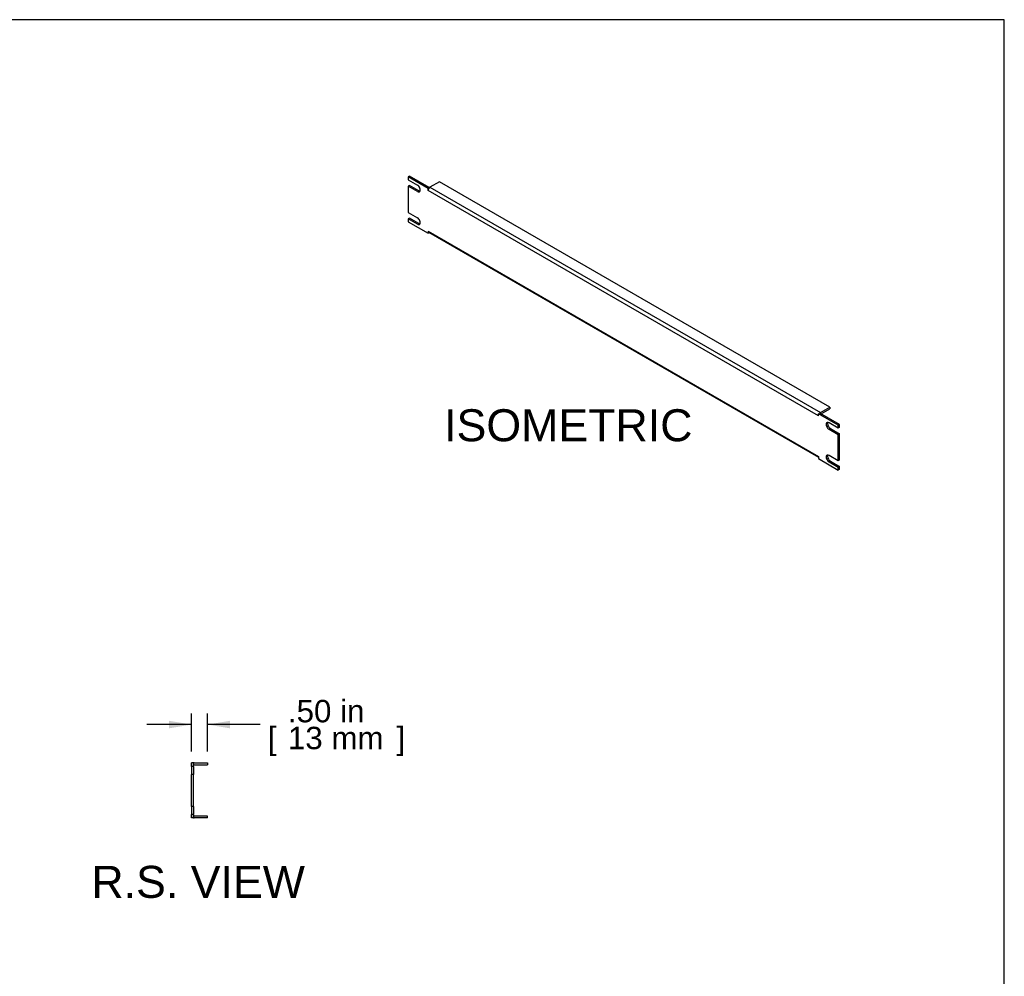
# Model space of a CAD drawing. Header units: inches. Extents: x 0 to 80, y 0 to 59.8.
# Tile 12 of 12: x 49.2 to 80, y 29.9 to 59.8. Entities that reach past the tile are written whole.
import ezdxf
from ezdxf.enums import TextEntityAlignment as Align

# ---------------------------------------------------------------- set-up
doc = ezdxf.new("R2010")
doc.units = ezdxf.units.IN
doc.header["$MEASUREMENT"] = 0
doc.layers.add('COM41790', color=7, linetype='Continuous')
doc.layers.add('Default', color=7, linetype='Continuous')
doc.styles.add('SEACAD_Arial', font='arial.ttf')
doc.dimstyles.new('WEB', dxfattribs={"dimtxt": 0.7, "dimasz": 0.7, "dimexe": 0.35, "dimexo": 0.35, "dimgap": 0.35, "dimtad": 0, "dimtih": 1, "dimtoh": 1, "dimzin": 4, "dimdsep": 46, "dimtxsty": 'SEACAD_Arial', "dimblk1": '_SE_FILLED', "dimblk2": '_SE_FILLED', "dimsah": 1, "dimcen": 0.35, "dimadec": 0, "dimazin": 0, "dimtfac": 1, "dimtofl": 0, "dimtmove": 0, "dimatfit": 3, "dimfxl": 1, "dimtolj": 1, "dimtzin": 4, "dimarcsym": 0})

# ---------------------------------------------------------------- blocks, each defined once
blk = doc.blocks.new('SE4')
at = {"layer": 'COM41790', "color": 7, "linetype": 'Continuous'}
for p, q in [((54.662, 36.561), (54.605, 36.561)), ((54.605, 36.452), (54.605, 36.561)), ((54.662, 36.452), (54.605, 36.452)), ((54.605, 36.452), (54.605, 36.202)), ((54.662, 36.452), (54.662, 36.561)), ((54.662, 36.452), (54.662, 36.202)), ((54.691, 36.561), (55.105, 36.561)), ((54.691, 36.504), (55.105, 36.504)), ((55.105, 36.561), (55.105, 36.504)), ((54.605, 35.202), (54.605, 36.202)), ((54.662, 36.202), (54.605, 36.202)), ((54.662, 35.202), (54.662, 36.202)), ((54.662, 35.202), (54.605, 35.202)), ((54.605, 35.202), (54.605, 34.952)), ((54.662, 35.202), (54.662, 34.952)), ((54.605, 34.843), (54.605, 34.952)), ((54.662, 34.952), (54.605, 34.952)), ((54.662, 34.843), (54.605, 34.843)), ((54.662, 34.843), (54.662, 34.952)), ((55.105, 34.9), (54.691, 34.9)), ((55.105, 34.843), (54.691, 34.843)), ((55.105, 34.843), (55.105, 34.9))]:
    blk.add_line(p, q, dxfattribs=at)
for centre, radius, start, end in [((54.691, 36.475), 0.086, 90, 109.7069), ((54.691, 36.475), 0.029, 90, 180), ((54.691, 34.929), 0.029, 180, 270), ((54.691, 34.929), 0.086, 250.2931, 270)]:
    blk.add_arc(centre, radius, start, end, dxfattribs=at)
blk = doc.blocks.new('SE5')
at = {"layer": 'COM41790', "color": 7, "linetype": 'Continuous'}
for p, q in [((61.417, 54.893), (61.376, 54.869)), ((61.376, 54.869), (61.376, 54.78)), ((61.995, 54.512), (61.376, 54.869)), ((61.376, 54.78), (61.664, 54.615)), ((62.035, 54.535), (61.417, 54.893)), ((61.417, 54.599), (61.376, 54.576)), ((61.376, 54.576), (61.376, 53.76)), ((61.664, 54.41), (61.376, 54.576)), ((61.704, 54.434), (61.417, 54.599)), ((62.035, 54.535), (61.995, 54.512)), ((61.995, 54.442), (61.995, 54.512)), ((62.035, 54.531), (62.035, 54.535)), ((62.349, 54.716), (62.056, 54.547)), ((62.056, 54.547), (74.254, 47.505)), ((74.546, 47.674), (62.349, 54.716)), ((61.704, 54.434), (61.664, 54.41)), ((61.995, 54.442), (61.995, 54.442)), ((61.995, 54.442), (61.995, 54.442)), ((74.193, 47.4), (61.995, 54.442)), ((61.376, 53.76), (61.664, 53.594)), ((61.417, 53.579), (61.376, 53.556)), ((61.376, 53.556), (61.376, 53.467)), ((61.664, 53.39), (61.376, 53.556)), ((61.704, 53.413), (61.417, 53.579)), ((61.376, 53.467), (61.995, 53.109)), ((61.704, 53.413), (61.664, 53.39)), ((61.995, 53.18), (61.995, 53.109)), ((61.995, 53.18), (61.995, 53.18)), ((61.995, 53.18), (74.193, 46.137)), ((62.031, 53.13), (61.995, 53.109)), ((62.013, 53.14), (74.193, 46.108)), ((74.233, 47.493), (74.193, 47.47)), ((74.811, 47.113), (74.193, 47.47)), ((74.193, 47.4), (74.193, 47.47)), ((74.193, 47.4), (74.193, 47.4)), ((74.193, 47.4), (74.193, 47.4)), ((74.852, 47.136), (74.233, 47.493)), ((74.254, 47.505), (74.546, 47.674)), ((74.273, 47.47), (74.546, 47.627)), ((74.546, 47.674), (74.546, 47.627)), ((74.811, 47.024), (74.524, 47.189)), ((74.852, 47.136), (74.811, 47.113)), ((74.811, 47.024), (74.811, 47.113)), ((74.852, 47.047), (74.852, 47.136)), ((74.565, 47.009), (74.524, 46.985)), ((74.524, 46.985), (74.811, 46.82)), ((74.565, 47.009), (74.852, 46.843)), ((74.852, 47.047), (74.811, 47.024)), ((74.852, 46.843), (74.811, 46.82)), ((74.811, 46.003), (74.811, 46.82)), ((74.852, 46.026), (74.852, 46.843)), ((74.811, 46.003), (74.524, 46.169)), ((74.193, 46.137), (74.193, 46.137)), ((74.193, 46.137), (74.193, 46.067)), ((74.193, 46.067), (74.811, 45.71)), ((74.565, 45.988), (74.524, 45.965)), ((74.524, 45.965), (74.811, 45.799)), ((74.565, 45.988), (74.852, 45.822)), ((74.852, 46.026), (74.811, 46.003)), ((74.852, 45.822), (74.811, 45.799)), ((74.811, 45.71), (74.811, 45.799)), ((74.852, 45.733), (74.811, 45.71)), ((74.852, 45.733), (74.852, 45.822))]:
    blk.add_line(p, q, dxfattribs=at)
for centre, major_axis, start_param, end_param in [((61.664, 54.513), (-0.063, 0.108), 2.356194, 5.497787), ((62.056, 54.477), (-0.043, -0.0745), 3.926991, 5.497787), ((61.704, 54.536), (-0.063, 0.108), 2.356194, 2.813286), ((61.664, 53.492), (-0.063, 0.108), 2.356194, 5.497787), ((61.704, 53.515), (-0.063, 0.108), 2.356194, 2.813286), ((62.056, 53.215), (0.043, 0.0745), 2.356194, 3.141593), ((74.254, 47.435), (0.043, 0.0745), -3.969786, -3.926991), ((74.254, 47.435), (0.043, 0.0745), 0.785398, 1.083019), ((74.524, 47.087), (0.062, -0.108), 2.356194, 5.497787), ((74.565, 47.111), (0.062, -0.108), 3.469899, 5.497787), ((74.524, 46.067), (0.062, -0.108), 2.356194, 5.497787), ((74.565, 46.09), (0.062, -0.108), 3.469899, 5.497787), ((74.254, 46.172), (0.043, 0.0745), -3.926991, -3.884195)]:
    blk.add_ellipse(centre, major_axis=major_axis, ratio=0.57735, start_param=start_param, end_param=end_param, dxfattribs=at)
blk = doc.blocks.new('DMBLK67')
at = {"layer": 'Default', "linetype": 'Continuous', "transparency": 16777216}
for points in [[(53.905, 37.875), (53.905, 37.641), (54.605, 37.758)], [(55.805, 37.875), (55.105, 37.758), (55.805, 37.641)]]:
    blk.add_hatch(color=7, dxfattribs=at).paths.add_polyline_path(points)
at = {"layer": 'Default', "color": 7, "linetype": 'Continuous', "transparency": 16777216}
for p, q in [((54.605, 36.911), (54.605, 38.108)), ((55.105, 36.911), (55.105, 38.108)), ((54.605, 37.758), (53.205, 37.758)), ((56.747, 37.758), (55.105, 37.758))]:
    blk.add_line(p, q, dxfattribs=at)
at = {"layer": 'Default', "color": 7, "linetype": 'Continuous', "transparency": 16777216, "style": 'SEACAD_Arial'}
for s, p in [('.50 in', (57.616, 38.528)), ('[', (56.992, 37.688)), ('13 mm', (57.616, 37.688)), (']', (61.01, 37.688))]:
    blk.add_text(s, height=0.7, dxfattribs=at).set_placement(p, align=Align.TOP_LEFT)
blk = doc.blocks.new('_SE_FILLED')
at = {"color": 0}
blk.add_line((0, 0), (-1, 0), dxfattribs=at)
blk.add_solid([(0, 0), (-1, -0.1665), (-1, 0.1665), (0, 0)], dxfattribs=at)

msp = doc.modelspace()

# ---------------------------------------------------------------- linework, layer by layer
at = {"layer": 'Default', "color": 7, "linetype": 'Continuous'}
for p, q in [((80, 59.783), (0, 59.783)), ((80, 0), (80, 59.783))]:
    msp.add_line(p, q, dxfattribs=at)

# ---------------------------------------------------------------- block references
at = {"layer": 'Default'}
for name in ['SE5', 'SE4']:
    msp.add_blockref(name, (0, 0), dxfattribs=at)

# ---------------------------------------------------------------- texts
at = {"layer": 'Default', "color": 7, "linetype": 'Continuous', "style": 'SEACAD_Arial'}
for s, p in [('ISOMETRIC', (62.497, 47.61)), ('R.S. VIEW', (51.475, 33.343))]:
    msp.add_text(s, height=1, dxfattribs=at).set_placement(p, align=Align.TOP_LEFT)

# ---------------------------------------------------------------- dimensions: what is measured, and where the dimension line sits
at = {"layer": 'Default', "color": 7, "linetype": 'Continuous'}
dim = msp.add_linear_dim(base=(54.605, 37.758), p1=(55.105, 36.561), p2=(54.605, 36.561), text='\\A1;<>', dimstyle='WEB', override={"dimpost": '\\X'}, dxfattribs=at)
dim.commit()
dim.dimension.update_dxf_attribs({"geometry": 'DMBLK67', "text_midpoint": (56.747, 37.758), "dimtype": 160})

doc.saveas('drawing.dxf')
